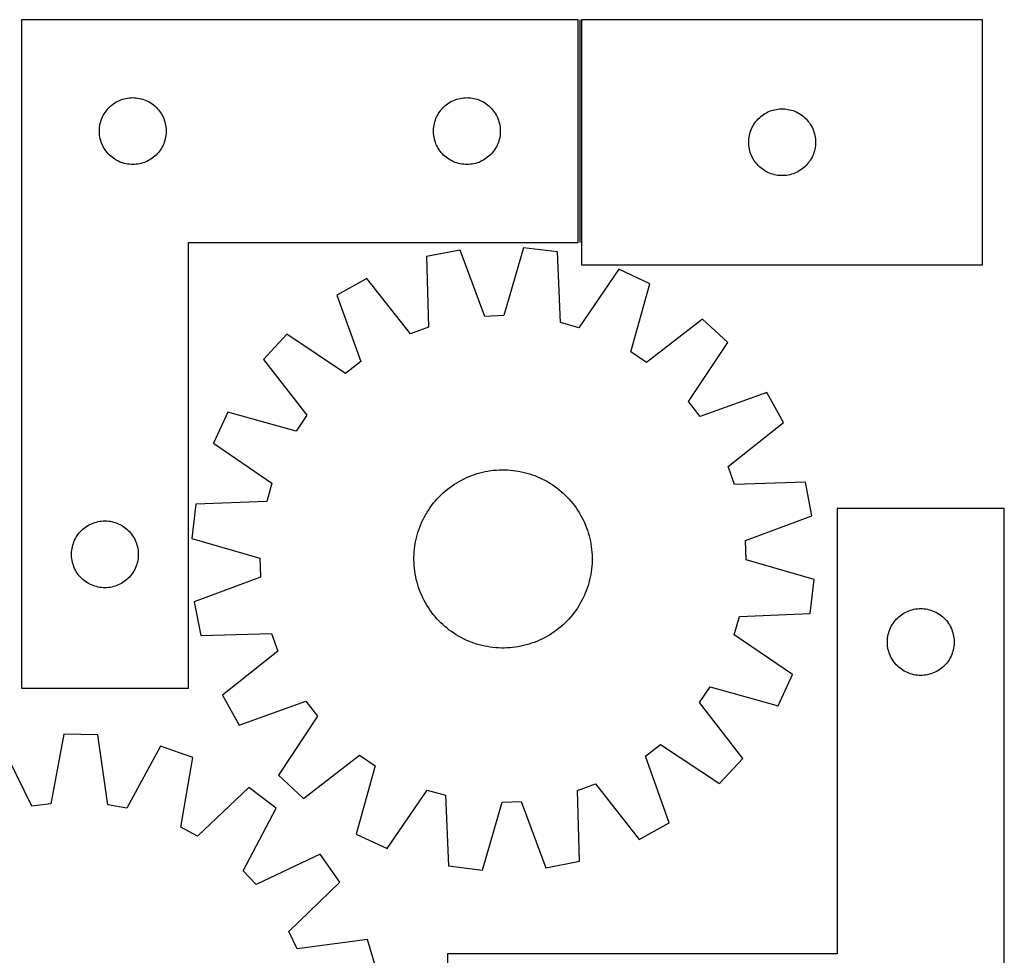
# Model space of a CAD drawing. Header units: millimetres. Extents: x 7 to 1493, y 7 to 2993.
# Tile 12 of 12: x 1051 to 1493, y 2573 to 2993. Entities that reach past the tile are written whole.
import ezdxf

# ---------------------------------------------------------------- set-up
doc = ezdxf.new("R2010")
doc.units = ezdxf.units.MM
doc.layers.add('COMMON', color=5, linetype='CONTINUOUS', true_color=0x0000ff)
doc.layers.add('CUT', color=7, linetype='CONTINUOUS', true_color=0x000000)

msp = doc.modelspace()

# ---------------------------------------------------------------- linework, layer by layer
at = {"layer": 'COMMON'}
msp.add_line((1302.966635, 2992.833519), (1302.966635, 2892.833519), dxfattribs=at)
at = {"layer": 'CUT'}
for p, q in [((1052.216635, 2992.833519), (1052.216635, 2692.833519)), ((1302.216635, 2992.833519), (1052.216635, 2992.833519)), ((1302.216635, 2892.833519), (1302.216635, 2992.833519)), ((1483.716636, 2992.833519), (1303.716636, 2992.833519)), ((1303.716636, 2992.833519), (1303.716636, 2882.833519)), ((1483.716636, 2882.833519), (1483.716636, 2992.833519)), ((1096.925353, 2956.869271), (1097.654912, 2957.12305)), ((1097.654912, 2957.12305), (1098.396568, 2957.338935)), ((1098.396568, 2957.338935), (1099.148354, 2957.516354)), ((1099.148354, 2957.516354), (1099.908276, 2957.654837)), ((1099.908276, 2957.654837), (1100.67432, 2957.754017)), ((1100.67432, 2957.754017), (1101.444453, 2957.81363)), ((1101.444453, 2957.81363), (1102.216635, 2957.833519)), ((1102.216635, 2957.833519), (1102.988816, 2957.81363)), ((1102.988816, 2957.81363), (1103.75895, 2957.754017)), ((1103.75895, 2957.754017), (1104.524993, 2957.654837)), ((1104.524993, 2957.654837), (1105.284916, 2957.516354)), ((1105.284916, 2957.516354), (1106.036701, 2957.338935)), ((1106.036701, 2957.338935), (1106.778357, 2957.12305)), ((1106.778357, 2957.12305), (1107.507916, 2956.869271)), ((1246.925353, 2956.869271), (1247.654912, 2957.12305)), ((1247.654912, 2957.12305), (1248.396568, 2957.338935)), ((1248.396568, 2957.338935), (1249.148354, 2957.516354)), ((1249.148354, 2957.516354), (1249.908276, 2957.654837)), ((1249.908276, 2957.654837), (1250.67432, 2957.754017)), ((1250.67432, 2957.754017), (1251.444453, 2957.81363)), ((1251.444453, 2957.81363), (1252.216635, 2957.833519)), ((1252.216635, 2957.833519), (1252.988816, 2957.81363)), ((1252.988816, 2957.81363), (1253.75895, 2957.754017)), ((1253.75895, 2957.754017), (1254.524993, 2957.654837)), ((1254.524993, 2957.654837), (1255.284916, 2957.516354)), ((1255.284916, 2957.516354), (1256.036701, 2957.338935)), ((1256.036701, 2957.338935), (1256.778357, 2957.12305)), ((1256.778357, 2957.12305), (1257.507916, 2956.869271)), ((1090.698428, 2952.442417), (1091.208354, 2953.022619)), ((1091.208354, 2953.022619), (1091.747472, 2953.575802)), ((1091.747472, 2953.575802), (1092.314353, 2954.100498)), ((1092.314353, 2954.100498), (1092.907492, 2954.595316)), ((1092.907492, 2954.595316), (1093.525318, 2955.058944)), ((1093.525318, 2955.058944), (1094.166192, 2955.490152)), ((1094.166192, 2955.490152), (1094.828414, 2955.887798)), ((1094.828414, 2955.887798), (1095.510228, 2956.250825)), ((1095.510228, 2956.250825), (1096.209826, 2956.578273)), ((1096.209826, 2956.578273), (1096.925353, 2956.869271)), ((1107.507916, 2956.869271), (1108.223443, 2956.578273)), ((1108.223443, 2956.578273), (1108.923041, 2956.250825)), ((1108.923041, 2956.250825), (1109.604856, 2955.887798)), ((1109.604856, 2955.887798), (1110.267078, 2955.490152)), ((1110.267078, 2955.490152), (1110.907951, 2955.058944)), ((1110.907951, 2955.058944), (1111.525777, 2954.595316)), ((1111.525777, 2954.595316), (1112.118916, 2954.100498)), ((1112.118916, 2954.100498), (1112.685797, 2953.575802)), ((1112.685797, 2953.575802), (1113.224915, 2953.022619)), ((1113.224915, 2953.022619), (1113.734841, 2952.442417)), ((1240.698428, 2952.442417), (1241.208354, 2953.022619)), ((1241.208354, 2953.022619), (1241.747472, 2953.575802)), ((1241.747472, 2953.575802), (1242.314353, 2954.100498)), ((1242.314353, 2954.100498), (1242.907492, 2954.595316)), ((1242.907492, 2954.595316), (1243.525318, 2955.058944)), ((1243.525318, 2955.058944), (1244.166192, 2955.490152)), ((1244.166192, 2955.490152), (1244.828414, 2955.887798)), ((1244.828414, 2955.887798), (1245.510228, 2956.250825)), ((1245.510228, 2956.250825), (1246.209826, 2956.578273)), ((1246.209826, 2956.578273), (1246.925353, 2956.869271)), ((1257.507916, 2956.869271), (1258.223443, 2956.578273)), ((1258.223443, 2956.578273), (1258.923041, 2956.250825)), ((1258.923041, 2956.250825), (1259.604856, 2955.887798)), ((1259.604856, 2955.887798), (1260.267078, 2955.490152)), ((1260.267078, 2955.490152), (1260.907951, 2955.058944)), ((1260.907951, 2955.058944), (1261.525777, 2954.595316)), ((1261.525777, 2954.595316), (1262.118916, 2954.100498)), ((1262.118916, 2954.100498), (1262.685797, 2953.575802)), ((1262.685797, 2953.575802), (1263.224915, 2953.022619)), ((1263.224915, 2953.022619), (1263.734841, 2952.442417)), ((1390.271319, 2952.432485), (1391.027424, 2952.590488)), ((1391.027424, 2952.590488), (1391.79066, 2952.709359)), ((1391.79066, 2952.709359), (1392.559004, 2952.788782)), ((1392.559004, 2952.788782), (1393.330417, 2952.828546)), ((1393.330417, 2952.828546), (1394.102854, 2952.828546)), ((1394.102854, 2952.828546), (1394.874268, 2952.788782)), ((1394.874268, 2952.788782), (1395.642611, 2952.709359)), ((1395.642611, 2952.709359), (1396.405847, 2952.590488)), ((1396.405847, 2952.590488), (1397.161952, 2952.432485)), ((1088.049296, 2947.761655), (1088.321775, 2948.484437)), ((1088.321775, 2948.484437), (1088.631101, 2949.192235)), ((1088.631101, 2949.192235), (1088.976453, 2949.88317)), ((1088.976453, 2949.88317), (1089.356915, 2950.555411)), ((1089.356915, 2950.555411), (1089.771479, 2951.207175)), ((1089.771479, 2951.207175), (1090.219046, 2951.836733)), ((1090.219046, 2951.836733), (1090.698428, 2952.442417)), ((1113.734841, 2952.442417), (1114.214223, 2951.836733)), ((1114.214223, 2951.836733), (1114.66179, 2951.207175)), ((1114.66179, 2951.207175), (1115.076354, 2950.555411)), ((1115.076354, 2950.555411), (1115.456817, 2949.88317)), ((1115.456817, 2949.88317), (1115.802169, 2949.192235)), ((1115.802169, 2949.192235), (1116.111494, 2948.484437)), ((1116.111494, 2948.484437), (1116.383973, 2947.761655)), ((1238.049296, 2947.761655), (1238.321775, 2948.484437)), ((1238.321775, 2948.484437), (1238.631101, 2949.192235)), ((1238.631101, 2949.192235), (1238.976453, 2949.88317)), ((1238.976453, 2949.88317), (1239.356915, 2950.555411)), ((1239.356915, 2950.555411), (1239.771479, 2951.207175)), ((1239.771479, 2951.207175), (1240.219046, 2951.836733)), ((1240.219046, 2951.836733), (1240.698428, 2952.442417)), ((1263.734841, 2952.442417), (1264.214223, 2951.836733)), ((1264.214223, 2951.836733), (1264.66179, 2951.207175)), ((1264.66179, 2951.207175), (1265.076354, 2950.555411)), ((1265.076354, 2950.555411), (1265.456817, 2949.88317)), ((1265.456817, 2949.88317), (1265.802169, 2949.192235)), ((1265.802169, 2949.192235), (1266.111494, 2948.484437)), ((1266.111494, 2948.484437), (1266.383973, 2947.761655)), ((1382.449657, 2947.735801), (1382.974353, 2948.302681)), ((1382.974353, 2948.302681), (1383.527536, 2948.841799)), ((1383.527536, 2948.841799), (1384.107738, 2949.351726)), ((1384.107738, 2949.351726), (1384.713421, 2949.831108)), ((1384.713421, 2949.831108), (1385.34298, 2950.278674)), ((1385.34298, 2950.278674), (1385.994744, 2950.693238)), ((1385.994744, 2950.693238), (1386.666984, 2951.073701)), ((1386.666984, 2951.073701), (1387.35792, 2951.419053)), ((1387.35792, 2951.419053), (1388.065717, 2951.728378)), ((1388.065717, 2951.728378), (1388.7885, 2952.000857)), ((1388.7885, 2952.000857), (1389.524351, 2952.235767)), ((1389.524351, 2952.235767), (1390.271319, 2952.432485)), ((1397.161952, 2952.432485), (1397.90892, 2952.235767)), ((1397.90892, 2952.235767), (1398.644771, 2952.000857)), ((1398.644771, 2952.000857), (1399.367554, 2951.728378)), ((1399.367554, 2951.728378), (1400.075351, 2951.419053)), ((1400.075351, 2951.419053), (1400.766287, 2951.073701)), ((1400.766287, 2951.073701), (1401.438528, 2950.693238)), ((1401.438528, 2950.693238), (1402.090291, 2950.278674)), ((1402.090291, 2950.278674), (1402.71985, 2949.831108)), ((1402.71985, 2949.831108), (1403.325533, 2949.351726)), ((1403.325533, 2949.351726), (1403.905736, 2948.841799)), ((1403.905736, 2948.841799), (1404.458918, 2948.302681)), ((1404.458918, 2948.302681), (1404.983615, 2947.735801)), ((1087.221608, 2943.219738), (1087.261372, 2943.991151)), ((1087.261372, 2943.991151), (1087.340794, 2944.759494)), ((1087.340794, 2944.759494), (1087.459665, 2945.52273)), ((1087.459665, 2945.52273), (1087.617669, 2946.278835)), ((1087.617669, 2946.278835), (1087.814386, 2947.025803)), ((1087.814386, 2947.025803), (1088.049296, 2947.761655)), ((1116.383973, 2947.761655), (1116.618883, 2947.025803)), ((1116.618883, 2947.025803), (1116.8156, 2946.278835)), ((1116.8156, 2946.278835), (1116.973604, 2945.52273)), ((1116.973604, 2945.52273), (1117.092475, 2944.759494)), ((1117.092475, 2944.759494), (1117.171897, 2943.991151)), ((1117.171897, 2943.991151), (1117.211662, 2943.219738)), ((1237.221608, 2943.219738), (1237.261372, 2943.991151)), ((1237.261372, 2943.991151), (1237.340794, 2944.759494)), ((1237.340794, 2944.759494), (1237.459665, 2945.52273)), ((1237.459665, 2945.52273), (1237.617669, 2946.278835)), ((1237.617669, 2946.278835), (1237.814386, 2947.025803)), ((1237.814386, 2947.025803), (1238.049296, 2947.761655)), ((1266.383973, 2947.761655), (1266.618883, 2947.025803)), ((1266.618883, 2947.025803), (1266.8156, 2946.278835)), ((1266.8156, 2946.278835), (1266.973604, 2945.52273)), ((1266.973604, 2945.52273), (1267.092475, 2944.759494)), ((1267.092475, 2944.759494), (1267.171897, 2943.991151)), ((1267.171897, 2943.991151), (1267.211662, 2943.219738)), ((1379.680883, 2943.1248), (1379.971882, 2943.840328)), ((1379.971882, 2943.840328), (1380.299329, 2944.539926)), ((1380.299329, 2944.539926), (1380.662357, 2945.22174)), ((1380.662357, 2945.22174), (1381.060002, 2945.883962)), ((1381.060002, 2945.883962), (1381.491211, 2946.524835)), ((1381.491211, 2946.524835), (1381.954838, 2947.142661)), ((1381.954838, 2947.142661), (1382.449657, 2947.735801)), ((1404.983615, 2947.735801), (1405.478433, 2947.142661)), ((1405.478433, 2947.142661), (1405.942061, 2946.524835)), ((1405.942061, 2946.524835), (1406.373269, 2945.883962)), ((1406.373269, 2945.883962), (1406.770914, 2945.22174)), ((1406.770914, 2945.22174), (1407.133942, 2944.539926)), ((1407.133942, 2944.539926), (1407.461389, 2943.840328)), ((1407.461389, 2943.840328), (1407.752388, 2943.1248)), ((1087.221608, 2942.4473), (1087.221608, 2943.219738)), ((1087.261372, 2941.675887), (1087.221608, 2942.4473)), ((1087.340794, 2940.907544), (1087.261372, 2941.675887)), ((1087.459665, 2940.144308), (1087.340794, 2940.907544)), ((1087.617669, 2939.388203), (1087.459665, 2940.144308)), ((1087.814386, 2938.641234), (1087.617669, 2939.388203)), ((1116.8156, 2939.388203), (1116.618883, 2938.641234)), ((1116.973604, 2940.144308), (1116.8156, 2939.388203)), ((1117.092475, 2940.907544), (1116.973604, 2940.144308)), ((1117.171897, 2941.675887), (1117.092475, 2940.907544)), ((1117.211662, 2942.4473), (1117.171897, 2941.675887)), ((1117.211662, 2943.219738), (1117.211662, 2942.4473)), ((1237.221608, 2942.4473), (1237.221608, 2943.219738)), ((1237.261372, 2941.675887), (1237.221608, 2942.4473)), ((1237.340794, 2940.907544), (1237.261372, 2941.675887)), ((1237.459665, 2940.144308), (1237.340794, 2940.907544)), ((1237.617669, 2939.388203), (1237.459665, 2940.144308)), ((1237.814386, 2938.641234), (1237.617669, 2939.388203)), ((1266.8156, 2939.388203), (1266.618883, 2938.641234)), ((1266.973604, 2940.144308), (1266.8156, 2939.388203)), ((1267.092475, 2940.907544), (1266.973604, 2940.144308)), ((1267.171897, 2941.675887), (1267.092475, 2940.907544)), ((1267.211662, 2942.4473), (1267.171897, 2941.675887)), ((1267.211662, 2943.219738), (1267.211662, 2942.4473)), ((1378.736524, 2938.6057), (1378.796137, 2939.375834)), ((1378.796137, 2939.375834), (1378.895317, 2940.141878)), ((1378.895317, 2940.141878), (1379.0338, 2940.9018)), ((1379.0338, 2940.9018), (1379.21122, 2941.653586)), ((1379.21122, 2941.653586), (1379.427105, 2942.395241)), ((1379.427105, 2942.395241), (1379.680883, 2943.1248)), ((1407.752388, 2943.1248), (1408.006166, 2942.395241)), ((1408.006166, 2942.395241), (1408.222051, 2941.653586)), ((1408.222051, 2941.653586), (1408.399471, 2940.9018)), ((1408.399471, 2940.9018), (1408.537954, 2940.141878)), ((1408.537954, 2940.141878), (1408.637134, 2939.375834)), ((1408.637134, 2939.375834), (1408.696747, 2938.6057)), ((1088.049296, 2937.905383), (1087.814386, 2938.641234)), ((1088.321775, 2937.182601), (1088.049296, 2937.905383)), ((1088.631101, 2936.474803), (1088.321775, 2937.182601)), ((1088.976453, 2935.783868), (1088.631101, 2936.474803)), ((1089.356915, 2935.111627), (1088.976453, 2935.783868)), ((1089.771479, 2934.459863), (1089.356915, 2935.111627)), ((1115.076354, 2935.111627), (1114.66179, 2934.459863)), ((1115.456817, 2935.783868), (1115.076354, 2935.111627)), ((1115.802169, 2936.474803), (1115.456817, 2935.783868)), ((1116.111494, 2937.182601), (1115.802169, 2936.474803)), ((1116.383973, 2937.905383), (1116.111494, 2937.182601)), ((1116.618883, 2938.641234), (1116.383973, 2937.905383)), ((1238.049296, 2937.905383), (1237.814386, 2938.641234)), ((1238.321775, 2937.182601), (1238.049296, 2937.905383)), ((1238.631101, 2936.474803), (1238.321775, 2937.182601)), ((1238.976453, 2935.783868), (1238.631101, 2936.474803)), ((1239.356915, 2935.111627), (1238.976453, 2935.783868)), ((1239.771479, 2934.459863), (1239.356915, 2935.111627)), ((1265.076354, 2935.111627), (1264.66179, 2934.459863)), ((1265.456817, 2935.783868), (1265.076354, 2935.111627)), ((1265.802169, 2936.474803), (1265.456817, 2935.783868)), ((1266.111494, 2937.182601), (1265.802169, 2936.474803)), ((1266.383973, 2937.905383), (1266.111494, 2937.182601)), ((1266.618883, 2938.641234), (1266.383973, 2937.905383)), ((1378.716636, 2937.833519), (1378.736524, 2938.6057)), ((1378.736524, 2937.061338), (1378.716636, 2937.833519)), ((1378.796137, 2936.291204), (1378.736524, 2937.061338)), ((1378.895317, 2935.52516), (1378.796137, 2936.291204)), ((1379.0338, 2934.765238), (1378.895317, 2935.52516)), ((1408.537954, 2935.52516), (1408.399471, 2934.765238)), ((1408.637134, 2936.291204), (1408.537954, 2935.52516)), ((1408.696747, 2937.061338), (1408.637134, 2936.291204)), ((1408.696747, 2938.6057), (1408.716636, 2937.833519)), ((1408.716636, 2937.833519), (1408.696747, 2937.061338)), ((1090.219046, 2933.830305), (1089.771479, 2934.459863)), ((1090.698428, 2933.224621), (1090.219046, 2933.830305)), ((1091.208354, 2932.644419), (1090.698428, 2933.224621)), ((1091.747472, 2932.091236), (1091.208354, 2932.644419)), ((1092.314353, 2931.56654), (1091.747472, 2932.091236)), ((1092.907492, 2931.071722), (1092.314353, 2931.56654)), ((1093.525318, 2930.608094), (1092.907492, 2931.071722)), ((1094.166192, 2930.176886), (1093.525318, 2930.608094)), ((1110.907951, 2930.608094), (1110.267078, 2930.176886)), ((1111.525777, 2931.071722), (1110.907951, 2930.608094)), ((1112.118916, 2931.56654), (1111.525777, 2931.071722)), ((1112.685797, 2932.091236), (1112.118916, 2931.56654)), ((1113.224915, 2932.644419), (1112.685797, 2932.091236)), ((1113.734841, 2933.224621), (1113.224915, 2932.644419)), ((1114.214223, 2933.830305), (1113.734841, 2933.224621)), ((1114.66179, 2934.459863), (1114.214223, 2933.830305)), ((1240.219046, 2933.830305), (1239.771479, 2934.459863)), ((1240.698428, 2933.224621), (1240.219046, 2933.830305)), ((1241.208354, 2932.644419), (1240.698428, 2933.224621)), ((1241.747472, 2932.091236), (1241.208354, 2932.644419)), ((1242.314353, 2931.56654), (1241.747472, 2932.091236)), ((1242.907492, 2931.071722), (1242.314353, 2931.56654)), ((1243.525318, 2930.608094), (1242.907492, 2931.071722)), ((1244.166192, 2930.176886), (1243.525318, 2930.608094)), ((1260.907951, 2930.608094), (1260.267078, 2930.176886)), ((1261.525777, 2931.071722), (1260.907951, 2930.608094)), ((1262.118916, 2931.56654), (1261.525777, 2931.071722)), ((1262.685797, 2932.091236), (1262.118916, 2931.56654)), ((1263.224915, 2932.644419), (1262.685797, 2932.091236)), ((1263.734841, 2933.224621), (1263.224915, 2932.644419)), ((1264.214223, 2933.830305), (1263.734841, 2933.224621)), ((1264.66179, 2934.459863), (1264.214223, 2933.830305)), ((1379.21122, 2934.013452), (1379.0338, 2934.765238)), ((1379.427105, 2933.271796), (1379.21122, 2934.013452)), ((1379.680883, 2932.542238), (1379.427105, 2933.271796)), ((1379.971882, 2931.82671), (1379.680883, 2932.542238)), ((1380.299329, 2931.127112), (1379.971882, 2931.82671)), ((1380.662357, 2930.445298), (1380.299329, 2931.127112)), ((1407.133942, 2931.127112), (1406.770914, 2930.445298)), ((1407.461389, 2931.82671), (1407.133942, 2931.127112)), ((1407.752388, 2932.542238), (1407.461389, 2931.82671)), ((1408.006166, 2933.271796), (1407.752388, 2932.542238)), ((1408.222051, 2934.013452), (1408.006166, 2933.271796)), ((1408.399471, 2934.765238), (1408.222051, 2934.013452)), ((1094.828414, 2929.77924), (1094.166192, 2930.176886)), ((1095.510228, 2929.416213), (1094.828414, 2929.77924)), ((1096.209826, 2929.088765), (1095.510228, 2929.416213)), ((1096.925353, 2928.797767), (1096.209826, 2929.088765)), ((1097.654912, 2928.543988), (1096.925353, 2928.797767)), ((1098.396568, 2928.328103), (1097.654912, 2928.543988)), ((1099.148354, 2928.150684), (1098.396568, 2928.328103)), ((1099.908276, 2928.012201), (1099.148354, 2928.150684)), ((1100.67432, 2927.913021), (1099.908276, 2928.012201)), ((1101.444453, 2927.853408), (1100.67432, 2927.913021)), ((1102.216635, 2927.833519), (1101.444453, 2927.853408)), ((1102.988816, 2927.853408), (1102.216635, 2927.833519)), ((1103.75895, 2927.913021), (1102.988816, 2927.853408)), ((1104.524993, 2928.012201), (1103.75895, 2927.913021)), ((1105.284916, 2928.150684), (1104.524993, 2928.012201)), ((1106.036701, 2928.328103), (1105.284916, 2928.150684)), ((1106.778357, 2928.543988), (1106.036701, 2928.328103)), ((1107.507916, 2928.797767), (1106.778357, 2928.543988)), ((1108.223443, 2929.088765), (1107.507916, 2928.797767)), ((1108.923041, 2929.416213), (1108.223443, 2929.088765)), ((1109.604856, 2929.77924), (1108.923041, 2929.416213)), ((1110.267078, 2930.176886), (1109.604856, 2929.77924)), ((1244.828414, 2929.77924), (1244.166192, 2930.176886)), ((1245.510228, 2929.416213), (1244.828414, 2929.77924)), ((1246.209826, 2929.088765), (1245.510228, 2929.416213)), ((1246.925353, 2928.797767), (1246.209826, 2929.088765)), ((1247.654912, 2928.543988), (1246.925353, 2928.797767)), ((1248.396568, 2928.328103), (1247.654912, 2928.543988)), ((1249.148354, 2928.150684), (1248.396568, 2928.328103)), ((1249.908276, 2928.012201), (1249.148354, 2928.150684)), ((1250.67432, 2927.913021), (1249.908276, 2928.012201)), ((1251.444453, 2927.853408), (1250.67432, 2927.913021)), ((1252.216635, 2927.833519), (1251.444453, 2927.853408)), ((1252.988816, 2927.853408), (1252.216635, 2927.833519)), ((1253.75895, 2927.913021), (1252.988816, 2927.853408)), ((1254.524993, 2928.012201), (1253.75895, 2927.913021)), ((1255.284916, 2928.150684), (1254.524993, 2928.012201)), ((1256.036701, 2928.328103), (1255.284916, 2928.150684)), ((1256.778357, 2928.543988), (1256.036701, 2928.328103)), ((1257.507916, 2928.797767), (1256.778357, 2928.543988)), ((1258.223443, 2929.088765), (1257.507916, 2928.797767)), ((1258.923041, 2929.416213), (1258.223443, 2929.088765)), ((1259.604856, 2929.77924), (1258.923041, 2929.416213)), ((1260.267078, 2930.176886), (1259.604856, 2929.77924)), ((1381.060002, 2929.783076), (1380.662357, 2930.445298)), ((1381.491211, 2929.142202), (1381.060002, 2929.783076)), ((1381.954838, 2928.524377), (1381.491211, 2929.142202)), ((1382.449657, 2927.931237), (1381.954838, 2928.524377)), ((1382.974353, 2927.364357), (1382.449657, 2927.931237)), ((1383.527536, 2926.825238), (1382.974353, 2927.364357)), ((1384.107738, 2926.315312), (1383.527536, 2926.825238)), ((1384.713421, 2925.83593), (1384.107738, 2926.315312)), ((1403.325533, 2926.315312), (1402.71985, 2925.83593)), ((1403.905736, 2926.825238), (1403.325533, 2926.315312)), ((1404.458918, 2927.364357), (1403.905736, 2926.825238)), ((1404.983615, 2927.931237), (1404.458918, 2927.364357)), ((1405.478433, 2928.524377), (1404.983615, 2927.931237)), ((1405.942061, 2929.142202), (1405.478433, 2928.524377)), ((1406.373269, 2929.783076), (1405.942061, 2929.142202)), ((1406.770914, 2930.445298), (1406.373269, 2929.783076)), ((1385.34298, 2925.388364), (1384.713421, 2925.83593)), ((1385.994744, 2924.9738), (1385.34298, 2925.388364)), ((1386.666984, 2924.593337), (1385.994744, 2924.9738)), ((1387.35792, 2924.247985), (1386.666984, 2924.593337)), ((1388.065717, 2923.938659), (1387.35792, 2924.247985)), ((1388.7885, 2923.666181), (1388.065717, 2923.938659)), ((1389.524351, 2923.431271), (1388.7885, 2923.666181)), ((1390.271319, 2923.234553), (1389.524351, 2923.431271)), ((1391.027424, 2923.07655), (1390.271319, 2923.234553)), ((1391.79066, 2922.957679), (1391.027424, 2923.07655)), ((1392.559004, 2922.878256), (1391.79066, 2922.957679)), ((1393.330417, 2922.838492), (1392.559004, 2922.878256)), ((1394.102854, 2922.838492), (1393.330417, 2922.838492)), ((1394.874268, 2922.878256), (1394.102854, 2922.838492)), ((1395.642611, 2922.957679), (1394.874268, 2922.878256)), ((1396.405847, 2923.07655), (1395.642611, 2922.957679)), ((1397.161952, 2923.234553), (1396.405847, 2923.07655)), ((1397.90892, 2923.431271), (1397.161952, 2923.234553)), ((1398.644771, 2923.666181), (1397.90892, 2923.431271)), ((1399.367554, 2923.938659), (1398.644771, 2923.666181)), ((1400.075351, 2924.247985), (1399.367554, 2923.938659)), ((1400.766287, 2924.593337), (1400.075351, 2924.247985)), ((1401.438528, 2924.9738), (1400.766287, 2924.593337)), ((1402.090291, 2925.388364), (1401.438528, 2924.9738)), ((1402.71985, 2925.83593), (1402.090291, 2925.388364)), ((1127.216635, 2692.833519), (1127.216635, 2892.833519)), ((1127.216635, 2892.833519), (1302.216635, 2892.833519)), ((1249.149873, 2889.44665), (1234.0499, 2886.493454)), ((1234.0499, 2886.493454), (1235.019879, 2854.743905)), ((1260.212754, 2859.671032), (1249.149873, 2889.44665)), ((1277.670169, 2890.475501), (1268.781524, 2859.980145)), ((1292.943684, 2888.618009), (1277.670169, 2890.475501)), ((1294.263937, 2856.881096), (1292.943684, 2888.618009)), ((1303.716636, 2882.833519), (1483.716636, 2882.833519)), ((1320.38603, 2880.783248), (1302.508843, 2854.527184)), ((1334.33801, 2874.296893), (1320.38603, 2880.783248)), ((1207.243419, 2876.701703), (1193.795079, 2869.226898)), ((1226.966016, 2851.802026), (1207.243419, 2876.701703)), ((1325.786399, 2843.705314), (1334.33801, 2874.296893)), ((1193.795079, 2869.226898), (1204.528735, 2839.331023)), ((1268.781524, 2859.980145), (1260.212754, 2859.671032)), ((1302.508843, 2854.527184), (1294.263937, 2856.881096)), ((1358.016157, 2858.365441), (1332.900372, 2838.918794)), ((1369.280884, 2847.885151), (1358.016157, 2858.365441)), ((1171.326418, 2851.630731), (1160.846128, 2840.366004)), ((1197.778146, 2834.044348), (1171.326418, 2851.630731)), ((1235.019879, 2854.743905), (1226.966016, 2851.802026)), ((1351.694502, 2821.433424), (1369.280884, 2847.885151)), ((1332.900372, 2838.918794), (1325.786399, 2843.705314)), ((1160.846128, 2840.366004), (1180.292775, 2815.250219)), ((1204.528735, 2839.331023), (1197.778146, 2834.044348)), ((1386.877052, 2825.416491), (1356.981176, 2814.682835)), ((1394.351856, 2811.968151), (1386.877052, 2825.416491)), ((1356.981176, 2814.682835), (1351.694502, 2821.433424)), ((1144.914677, 2816.687856), (1138.428321, 2802.735877)), ((1175.506256, 2808.136246), (1144.914677, 2816.687856)), ((1180.292775, 2815.250219), (1175.506256, 2808.136246)), ((1369.452179, 2792.245554), (1394.351856, 2811.968151)), ((1138.428321, 2802.735877), (1164.684386, 2784.85869)), ((1255.595754, 2788.665534), (1256.792079, 2789.05)), ((1256.792079, 2789.05), (1257.999889, 2789.3967)), ((1257.999889, 2789.3967), (1259.217994, 2789.70529)), ((1259.217994, 2789.70529), (1260.44519, 2789.975466)), ((1260.44519, 2789.975466), (1261.680268, 2790.206962)), ((1261.680268, 2790.206962), (1262.922008, 2790.399549)), ((1262.922008, 2790.399549), (1264.169184, 2790.553037)), ((1264.169184, 2790.553037), (1265.420566, 2790.667274)), ((1265.420566, 2790.667274), (1266.674918, 2790.742148)), ((1266.674918, 2790.742148), (1267.931004, 2790.777585)), ((1267.931004, 2790.777585), (1269.187583, 2790.77355)), ((1269.187583, 2790.77355), (1270.443415, 2790.730046)), ((1270.443415, 2790.730046), (1271.697261, 2790.647118)), ((1271.697261, 2790.647118), (1272.947883, 2790.524846)), ((1272.947883, 2790.524846), (1274.194048, 2790.363352)), ((1274.194048, 2790.363352), (1275.434525, 2790.162794)), ((1275.434525, 2790.162794), (1276.66809, 2789.923371)), ((1276.66809, 2789.923371), (1277.893527, 2789.645319)), ((1277.893527, 2789.645319), (1279.109624, 2789.328912)), ((1279.109624, 2789.328912), (1280.315183, 2788.974463)), ((1372.394058, 2784.19169), (1369.452179, 2792.245554)), ((1164.684386, 2784.85869), (1162.330474, 2776.613784)), ((1246.57742, 2784.283351), (1247.640546, 2784.953253)), ((1247.640546, 2784.953253), (1248.724191, 2785.58943)), ((1248.724191, 2785.58943), (1249.827283, 2786.191256)), ((1249.827283, 2786.191256), (1250.948735, 2786.758135)), ((1250.948735, 2786.758135), (1252.08744, 2787.289509)), ((1252.08744, 2787.289509), (1253.242273, 2787.784854)), ((1253.242273, 2787.784854), (1254.412096, 2788.24368)), ((1254.412096, 2788.24368), (1255.595754, 2788.665534)), ((1280.315183, 2788.974463), (1281.509014, 2788.582321)), ((1281.509014, 2788.582321), (1282.689938, 2788.152873)), ((1282.689938, 2788.152873), (1283.85679, 2787.686544)), ((1283.85679, 2787.686544), (1285.008419, 2787.183793)), ((1285.008419, 2787.183793), (1286.143687, 2786.645117)), ((1286.143687, 2786.645117), (1287.261475, 2786.071047)), ((1287.261475, 2786.071047), (1288.36068, 2785.462149)), ((1288.36068, 2785.462149), (1289.440216, 2784.819025)), ((1289.440216, 2784.819025), (1290.499019, 2784.14231)), ((1404.143608, 2785.16167), (1372.394058, 2784.19169)), ((1407.096803, 2770.061697), (1404.143608, 2785.16167)), ((1240.686735, 2779.595), (1241.605504, 2780.452246)), ((1241.605504, 2780.452246), (1242.550746, 2781.28021)), ((1242.550746, 2781.28021), (1243.521529, 2782.078075)), ((1243.521529, 2782.078075), (1244.516894, 2782.845052)), ((1244.516894, 2782.845052), (1245.535859, 2783.580386)), ((1245.535859, 2783.580386), (1246.57742, 2784.283351)), ((1290.499019, 2784.14231), (1291.536042, 2783.43267)), ((1291.536042, 2783.43267), (1292.550264, 2782.690807)), ((1292.550264, 2782.690807), (1293.540683, 2781.917453)), ((1293.540683, 2781.917453), (1294.506322, 2781.11337)), ((1294.506322, 2781.11337), (1295.446227, 2780.279353)), ((1295.446227, 2780.279353), (1296.359472, 2779.416224)), ((1162.330474, 2776.613784), (1130.593561, 2775.293531)), ((1236.520763, 2774.900111), (1237.294117, 2775.89053)), ((1237.294117, 2775.89053), (1238.0982, 2776.856169)), ((1238.0982, 2776.856169), (1238.932217, 2777.796074)), ((1238.932217, 2777.796074), (1239.795346, 2778.709318)), ((1239.795346, 2778.709318), (1240.686735, 2779.595)), ((1296.359472, 2779.416224), (1297.245154, 2778.524835)), ((1297.245154, 2778.524835), (1298.1024, 2777.606066)), ((1298.1024, 2777.606066), (1298.930363, 2776.660824)), ((1298.930363, 2776.660824), (1299.728228, 2775.690041)), ((1130.593561, 2775.293531), (1128.736068, 2760.020015)), ((1233.749421, 2770.710526), (1234.392545, 2771.790063)), ((1234.392545, 2771.790063), (1235.06926, 2772.848865)), ((1235.06926, 2772.848865), (1235.7789, 2773.885889)), ((1235.7789, 2773.885889), (1236.520763, 2774.900111)), ((1299.728228, 2775.690041), (1300.495206, 2774.694676)), ((1300.495206, 2774.694676), (1301.23054, 2773.67571)), ((1301.23054, 2773.67571), (1301.933504, 2772.63415)), ((1301.933504, 2772.63415), (1302.603406, 2771.571023)), ((1302.603406, 2771.571023), (1303.239583, 2770.487379)), ((1493.461086, 2773.480749), (1418.461086, 2773.480749)), ((1418.461086, 2773.480749), (1418.461086, 2573.480749)), ((1493.461086, 2473.480749), (1493.461086, 2773.480749)), ((1084.425353, 2766.869271), (1085.154912, 2767.12305)), ((1085.154912, 2767.12305), (1085.896568, 2767.338935)), ((1085.896568, 2767.338935), (1086.648354, 2767.516354)), ((1086.648354, 2767.516354), (1087.408276, 2767.654837)), ((1087.408276, 2767.654837), (1088.17432, 2767.754017)), ((1088.17432, 2767.754017), (1088.944453, 2767.81363)), ((1088.944453, 2767.81363), (1089.716635, 2767.833519)), ((1089.716635, 2767.833519), (1090.488816, 2767.81363)), ((1090.488816, 2767.81363), (1091.25895, 2767.754017)), ((1091.25895, 2767.754017), (1092.024993, 2767.654837)), ((1092.024993, 2767.654837), (1092.784916, 2767.516354)), ((1092.784916, 2767.516354), (1093.536701, 2767.338935)), ((1093.536701, 2767.338935), (1094.278357, 2767.12305)), ((1094.278357, 2767.12305), (1095.007916, 2766.869271)), ((1231.525026, 2766.206637), (1232.027776, 2767.358265)), ((1232.027776, 2767.358265), (1232.566453, 2768.493534)), ((1232.566453, 2768.493534), (1233.140523, 2769.611322)), ((1233.140523, 2769.611322), (1233.749421, 2770.710526)), ((1303.239583, 2770.487379), (1303.841409, 2769.384287)), ((1303.841409, 2769.384287), (1304.408288, 2768.262835)), ((1304.408288, 2768.262835), (1304.939663, 2767.12413)), ((1304.939663, 2767.12413), (1305.435007, 2765.969296)), ((1377.321186, 2758.998816), (1407.096803, 2770.061697)), ((1078.198428, 2762.442417), (1078.708354, 2763.022619)), ((1078.708354, 2763.022619), (1079.247472, 2763.575802)), ((1079.247472, 2763.575802), (1079.814353, 2764.100498)), ((1079.814353, 2764.100498), (1080.407492, 2764.595316)), ((1080.407492, 2764.595316), (1081.025318, 2765.058944)), ((1081.025318, 2765.058944), (1081.666192, 2765.490152)), ((1081.666192, 2765.490152), (1082.328414, 2765.887798)), ((1082.328414, 2765.887798), (1083.010228, 2766.250825)), ((1083.010228, 2766.250825), (1083.709826, 2766.578273)), ((1083.709826, 2766.578273), (1084.425353, 2766.869271)), ((1095.007916, 2766.869271), (1095.723443, 2766.578273)), ((1095.723443, 2766.578273), (1096.423041, 2766.250825)), ((1096.423041, 2766.250825), (1097.104856, 2765.887798)), ((1097.104856, 2765.887798), (1097.767078, 2765.490152)), ((1097.767078, 2765.490152), (1098.407951, 2765.058944)), ((1098.407951, 2765.058944), (1099.025777, 2764.595316)), ((1099.025777, 2764.595316), (1099.618916, 2764.100498)), ((1099.618916, 2764.100498), (1100.185797, 2763.575802)), ((1100.185797, 2763.575802), (1100.724915, 2763.022619)), ((1100.724915, 2763.022619), (1101.234841, 2762.442417)), ((1229.882658, 2761.459471), (1230.237107, 2762.66503)), ((1230.237107, 2762.66503), (1230.629249, 2763.858861)), ((1230.629249, 2763.858861), (1231.058696, 2765.039785)), ((1231.058696, 2765.039785), (1231.525026, 2766.206637)), ((1305.435007, 2765.969296), (1305.893833, 2764.799473)), ((1305.893833, 2764.799473), (1306.315687, 2763.615816)), ((1306.315687, 2763.615816), (1306.700154, 2762.419491)), ((1075.549296, 2757.761655), (1075.821775, 2758.484437)), ((1075.821775, 2758.484437), (1076.131101, 2759.192235)), ((1076.131101, 2759.192235), (1076.476453, 2759.88317)), ((1076.476453, 2759.88317), (1076.856915, 2760.555411)), ((1076.856915, 2760.555411), (1077.271479, 2761.207175)), ((1077.271479, 2761.207175), (1077.719046, 2761.836733)), ((1077.719046, 2761.836733), (1078.198428, 2762.442417)), ((1101.234841, 2762.442417), (1101.714223, 2761.836733)), ((1101.714223, 2761.836733), (1102.16179, 2761.207175)), ((1102.16179, 2761.207175), (1102.576354, 2760.555411)), ((1102.576354, 2760.555411), (1102.956817, 2759.88317)), ((1102.956817, 2759.88317), (1103.302169, 2759.192235)), ((1103.302169, 2759.192235), (1103.611494, 2758.484437)), ((1103.611494, 2758.484437), (1103.883973, 2757.761655)), ((1128.736068, 2760.020015), (1159.231425, 2751.13137)), ((1229.048776, 2757.784372), (1229.288199, 2759.017937)), ((1229.288199, 2759.017937), (1229.566251, 2760.243373)), ((1229.566251, 2760.243373), (1229.882658, 2761.459471)), ((1306.700154, 2762.419491), (1307.046853, 2761.211681)), ((1307.046853, 2761.211681), (1307.355443, 2759.993576)), ((1307.355443, 2759.993576), (1307.62562, 2758.766379)), ((1307.62562, 2758.766379), (1307.857115, 2757.531302)), ((1377.630298, 2750.430046), (1377.321186, 2758.998816)), ((1074.721608, 2753.219738), (1074.761372, 2753.991151)), ((1074.761372, 2753.991151), (1074.840794, 2754.759494)), ((1074.840794, 2754.759494), (1074.959665, 2755.52273)), ((1074.959665, 2755.52273), (1075.117669, 2756.278835)), ((1075.117669, 2756.278835), (1075.314386, 2757.025803)), ((1075.314386, 2757.025803), (1075.549296, 2757.761655)), ((1103.883973, 2757.761655), (1104.118883, 2757.025803)), ((1104.118883, 2757.025803), (1104.3156, 2756.278835)), ((1104.3156, 2756.278835), (1104.473604, 2755.52273)), ((1104.473604, 2755.52273), (1104.592475, 2754.759494)), ((1104.592475, 2754.759494), (1104.671897, 2753.991151)), ((1104.671897, 2753.991151), (1104.711662, 2753.219738)), ((1228.481523, 2752.793262), (1228.564452, 2754.047108)), ((1228.564452, 2754.047108), (1228.686723, 2755.29773)), ((1228.686723, 2755.29773), (1228.848218, 2756.543895)), ((1228.848218, 2756.543895), (1229.048776, 2757.784372)), ((1307.857115, 2757.531302), (1308.049702, 2756.289562)), ((1308.049702, 2756.289562), (1308.20319, 2755.042386)), ((1308.20319, 2755.042386), (1308.317427, 2753.791004)), ((1308.317427, 2753.791004), (1308.392301, 2752.536651)), ((1074.721608, 2752.4473), (1074.721608, 2753.219738)), ((1074.761372, 2751.675887), (1074.721608, 2752.4473)), ((1074.840794, 2750.907544), (1074.761372, 2751.675887)), ((1074.959665, 2750.144308), (1074.840794, 2750.907544)), ((1075.117669, 2749.388203), (1074.959665, 2750.144308)), ((1075.314386, 2748.641234), (1075.117669, 2749.388203)), ((1104.3156, 2749.388203), (1104.118883, 2748.641234)), ((1104.473604, 2750.144308), (1104.3156, 2749.388203)), ((1104.592475, 2750.907544), (1104.473604, 2750.144308)), ((1104.671897, 2751.675887), (1104.592475, 2750.907544)), ((1104.711662, 2752.4473), (1104.671897, 2751.675887)), ((1104.711662, 2753.219738), (1104.711662, 2752.4473)), ((1159.231425, 2751.13137), (1159.540537, 2742.5626)), ((1228.433985, 2750.280851), (1228.43802, 2751.537429)), ((1228.469422, 2749.024765), (1228.433985, 2750.280851)), ((1228.43802, 2751.537429), (1228.481523, 2752.793262)), ((1308.423703, 2750.023987), (1308.3802, 2748.768155)), ((1308.392301, 2752.536651), (1308.427738, 2751.280566)), ((1308.427738, 2751.280566), (1308.423703, 2750.023987)), ((1408.125655, 2741.541401), (1377.630298, 2750.430046)), ((1075.549296, 2747.905383), (1075.314386, 2748.641234)), ((1075.821775, 2747.182601), (1075.549296, 2747.905383)), ((1076.131101, 2746.474803), (1075.821775, 2747.182601)), ((1076.476453, 2745.783868), (1076.131101, 2746.474803)), ((1076.856915, 2745.111627), (1076.476453, 2745.783868)), ((1077.271479, 2744.459863), (1076.856915, 2745.111627)), ((1102.576354, 2745.111627), (1102.16179, 2744.459863)), ((1102.956817, 2745.783868), (1102.576354, 2745.111627)), ((1103.302169, 2746.474803), (1102.956817, 2745.783868)), ((1103.611494, 2747.182601), (1103.302169, 2746.474803)), ((1103.883973, 2747.905383), (1103.611494, 2747.182601)), ((1104.118883, 2748.641234), (1103.883973, 2747.905383)), ((1228.544296, 2747.770412), (1228.469422, 2749.024765)), ((1228.658533, 2746.51903), (1228.544296, 2747.770412)), ((1228.812021, 2745.271854), (1228.658533, 2746.51903)), ((1229.004608, 2744.030115), (1228.812021, 2745.271854)), ((1308.013505, 2745.017522), (1307.812947, 2743.777045)), ((1308.175, 2746.263686), (1308.013505, 2745.017522)), ((1308.297271, 2747.514309), (1308.175, 2746.263686)), ((1308.3802, 2748.768155), (1308.297271, 2747.514309)), ((1077.719046, 2743.830305), (1077.271479, 2744.459863)), ((1078.198428, 2743.224621), (1077.719046, 2743.830305)), ((1078.708354, 2742.644419), (1078.198428, 2743.224621)), ((1079.247472, 2742.091236), (1078.708354, 2742.644419)), ((1079.814353, 2741.56654), (1079.247472, 2742.091236)), ((1080.407492, 2741.071722), (1079.814353, 2741.56654)), ((1081.025318, 2740.608094), (1080.407492, 2741.071722)), ((1081.666192, 2740.176886), (1081.025318, 2740.608094)), ((1098.407951, 2740.608094), (1097.767078, 2740.176886)), ((1099.025777, 2741.071722), (1098.407951, 2740.608094)), ((1099.618916, 2741.56654), (1099.025777, 2741.071722)), ((1100.185797, 2742.091236), (1099.618916, 2741.56654)), ((1100.724915, 2742.644419), (1100.185797, 2742.091236)), ((1101.234841, 2743.224621), (1100.724915, 2742.644419)), ((1101.714223, 2743.830305), (1101.234841, 2743.224621)), ((1102.16179, 2744.459863), (1101.714223, 2743.830305)), ((1159.540537, 2742.5626), (1129.764919, 2731.499719)), ((1229.236103, 2742.795037), (1229.004608, 2744.030115)), ((1229.50628, 2741.56784), (1229.236103, 2742.795037)), ((1229.81487, 2740.349736), (1229.50628, 2741.56784)), ((1307.295472, 2741.318043), (1306.979065, 2740.101945)), ((1307.573524, 2742.543479), (1307.295472, 2741.318043)), ((1307.812947, 2743.777045), (1307.573524, 2742.543479)), ((1406.268162, 2726.267886), (1408.125655, 2741.541401)), ((1082.328414, 2739.77924), (1081.666192, 2740.176886)), ((1083.010228, 2739.416213), (1082.328414, 2739.77924)), ((1083.709826, 2739.088765), (1083.010228, 2739.416213)), ((1084.425353, 2738.797767), (1083.709826, 2739.088765)), ((1085.154912, 2738.543988), (1084.425353, 2738.797767)), ((1085.896568, 2738.328103), (1085.154912, 2738.543988)), ((1086.648354, 2738.150684), (1085.896568, 2738.328103)), ((1087.408276, 2738.012201), (1086.648354, 2738.150684)), ((1088.17432, 2737.913021), (1087.408276, 2738.012201)), ((1088.944453, 2737.853408), (1088.17432, 2737.913021)), ((1089.716635, 2737.833519), (1088.944453, 2737.853408)), ((1090.488816, 2737.853408), (1089.716635, 2737.833519)), ((1091.25895, 2737.913021), (1090.488816, 2737.853408)), ((1092.024993, 2738.012201), (1091.25895, 2737.913021)), ((1092.784916, 2738.150684), (1092.024993, 2738.012201)), ((1093.536701, 2738.328103), (1092.784916, 2738.150684)), ((1094.278357, 2738.543988), (1093.536701, 2738.328103)), ((1095.007916, 2738.797767), (1094.278357, 2738.543988)), ((1095.723443, 2739.088765), (1095.007916, 2738.797767)), ((1096.423041, 2739.416213), (1095.723443, 2739.088765)), ((1097.104856, 2739.77924), (1096.423041, 2739.416213)), ((1097.767078, 2740.176886), (1097.104856, 2739.77924)), ((1230.161569, 2739.141925), (1229.81487, 2740.349736)), ((1230.546036, 2737.945601), (1230.161569, 2739.141925)), ((1230.96789, 2736.761943), (1230.546036, 2737.945601)), ((1231.426716, 2735.59212), (1230.96789, 2736.761943)), ((1305.803027, 2736.521632), (1305.336697, 2735.35478)), ((1306.232474, 2737.702556), (1305.803027, 2736.521632)), ((1306.624616, 2738.896386), (1306.232474, 2737.702556)), ((1306.979065, 2740.101945), (1306.624616, 2738.896386)), ((1231.92206, 2734.437286), (1231.426716, 2735.59212)), ((1232.453434, 2733.298582), (1231.92206, 2734.437286)), ((1233.020314, 2732.17713), (1232.453434, 2733.298582)), ((1233.62214, 2731.074037), (1233.020314, 2732.17713)), ((1303.7212, 2731.950094), (1303.112302, 2730.85089)), ((1304.29527, 2733.067883), (1303.7212, 2731.950094)), ((1304.833947, 2734.203151), (1304.29527, 2733.067883)), ((1305.336697, 2735.35478), (1304.833947, 2734.203151)), ((1129.764919, 2731.499719), (1132.718115, 2716.399747)), ((1234.258317, 2729.990393), (1233.62214, 2731.074037)), ((1234.928219, 2728.927266), (1234.258317, 2729.990393)), ((1235.631183, 2727.885706), (1234.928219, 2728.927266)), ((1236.366517, 2726.866741), (1235.631183, 2727.885706)), ((1301.082823, 2727.675527), (1300.34096, 2726.661305)), ((1301.792463, 2728.712551), (1301.082823, 2727.675527)), ((1302.469178, 2729.771354), (1301.792463, 2728.712551)), ((1303.112302, 2730.85089), (1302.469178, 2729.771354)), ((1449.254679, 2726.898056), (1449.954277, 2727.225503)), ((1449.954277, 2727.225503), (1450.669804, 2727.516502)), ((1450.669804, 2727.516502), (1451.399363, 2727.77028)), ((1451.399363, 2727.77028), (1452.141019, 2727.986165)), ((1452.141019, 2727.986165), (1452.892805, 2728.163585)), ((1452.892805, 2728.163585), (1453.652727, 2728.302068)), ((1453.652727, 2728.302068), (1454.418771, 2728.401248)), ((1454.418771, 2728.401248), (1455.188904, 2728.460861)), ((1455.188904, 2728.460861), (1455.961086, 2728.480749)), ((1455.961086, 2728.480749), (1456.733267, 2728.460861)), ((1456.733267, 2728.460861), (1457.503401, 2728.401248)), ((1457.503401, 2728.401248), (1458.269444, 2728.302068)), ((1458.269444, 2728.302068), (1459.029367, 2728.163585)), ((1459.029367, 2728.163585), (1459.781152, 2727.986165)), ((1459.781152, 2727.986165), (1460.522808, 2727.77028)), ((1460.522808, 2727.77028), (1461.252367, 2727.516502)), ((1461.252367, 2727.516502), (1461.967894, 2727.225503)), ((1461.967894, 2727.225503), (1462.667493, 2726.898056)), ((1237.133495, 2725.871375), (1236.366517, 2726.866741)), ((1237.93136, 2724.900593), (1237.133495, 2725.871375)), ((1238.759323, 2723.95535), (1237.93136, 2724.900593)), ((1239.616569, 2723.036582), (1238.759323, 2723.95535)), ((1240.502251, 2722.145193), (1239.616569, 2723.036582)), ((1297.066377, 2722.852098), (1296.174988, 2721.966416)), ((1297.929506, 2723.765343), (1297.066377, 2722.852098)), ((1298.763523, 2724.705248), (1297.929506, 2723.765343)), ((1299.567606, 2725.670886), (1298.763523, 2724.705248)), ((1300.34096, 2726.661305), (1299.567606, 2725.670886)), ((1372.177337, 2716.702727), (1374.531249, 2724.947632)), ((1374.531249, 2724.947632), (1406.268162, 2726.267886)), ((1443.963497, 2722.483964), (1444.442879, 2723.089647)), ((1444.442879, 2723.089647), (1444.952805, 2723.66985)), ((1444.952805, 2723.66985), (1445.491923, 2724.223032)), ((1445.491923, 2724.223032), (1446.058804, 2724.747728)), ((1446.058804, 2724.747728), (1446.651943, 2725.242547)), ((1446.651943, 2725.242547), (1447.269769, 2725.706175)), ((1447.269769, 2725.706175), (1447.910643, 2726.137383)), ((1447.910643, 2726.137383), (1448.572865, 2726.535028)), ((1448.572865, 2726.535028), (1449.254679, 2726.898056)), ((1462.667493, 2726.898056), (1463.349307, 2726.535028)), ((1463.349307, 2726.535028), (1464.011529, 2726.137383)), ((1464.011529, 2726.137383), (1464.652402, 2725.706175)), ((1464.652402, 2725.706175), (1465.270228, 2725.242547)), ((1465.270228, 2725.242547), (1465.863367, 2724.747728)), ((1465.863367, 2724.747728), (1466.430248, 2724.223032)), ((1466.430248, 2724.223032), (1466.969366, 2723.66985)), ((1466.969366, 2723.66985), (1467.479292, 2723.089647)), ((1467.479292, 2723.089647), (1467.958674, 2722.483964)), ((1241.415496, 2721.282064), (1240.502251, 2722.145193)), ((1242.355401, 2720.448046), (1241.415496, 2721.282064)), ((1243.32104, 2719.643964), (1242.355401, 2720.448046)), ((1244.311459, 2718.870609), (1243.32104, 2719.643964)), ((1245.325681, 2718.128746), (1244.311459, 2718.870609)), ((1292.344829, 2718.716364), (1291.325864, 2717.98103)), ((1293.340194, 2719.483342), (1292.344829, 2718.716364)), ((1294.310977, 2720.281206), (1293.340194, 2719.483342)), ((1295.256219, 2721.10917), (1294.310977, 2720.281206)), ((1296.174988, 2721.966416), (1295.256219, 2721.10917)), ((1441.558838, 2717.673034), (1441.793747, 2718.408885)), ((1441.793747, 2718.408885), (1442.066226, 2719.131668)), ((1442.066226, 2719.131668), (1442.375552, 2719.839465)), ((1442.375552, 2719.839465), (1442.720904, 2720.530401)), ((1442.720904, 2720.530401), (1443.101366, 2721.202641)), ((1443.101366, 2721.202641), (1443.51593, 2721.854405)), ((1443.51593, 2721.854405), (1443.963497, 2722.483964)), ((1467.958674, 2722.483964), (1468.406241, 2721.854405)), ((1468.406241, 2721.854405), (1468.820805, 2721.202641)), ((1468.820805, 2721.202641), (1469.201268, 2720.530401)), ((1469.201268, 2720.530401), (1469.54662, 2719.839465)), ((1469.54662, 2719.839465), (1469.855945, 2719.131668)), ((1469.855945, 2719.131668), (1470.128424, 2718.408885)), ((1470.128424, 2718.408885), (1470.363334, 2717.673034)), ((1132.718115, 2716.399747), (1164.467665, 2717.369726)), ((1164.467665, 2717.369726), (1167.409544, 2709.315863)), ((1246.362704, 2717.419107), (1245.325681, 2718.128746)), ((1247.421507, 2716.742391), (1246.362704, 2717.419107)), ((1248.501043, 2716.099267), (1247.421507, 2716.742391)), ((1249.600248, 2715.49037), (1248.501043, 2716.099267)), ((1250.718036, 2714.9163), (1249.600248, 2715.49037)), ((1251.853304, 2714.377623), (1250.718036, 2714.9163)), ((1253.004933, 2713.874872), (1251.853304, 2714.377623)), ((1284.774283, 2714.271907), (1283.61945, 2713.776563)), ((1285.912988, 2714.803281), (1284.774283, 2714.271907)), ((1287.03444, 2715.370161), (1285.912988, 2714.803281)), ((1288.137532, 2715.971986), (1287.03444, 2715.370161)), ((1289.221177, 2716.608164), (1288.137532, 2715.971986)), ((1290.284303, 2717.278065), (1289.221177, 2716.608164)), ((1291.325864, 2717.98103), (1290.284303, 2717.278065)), ((1398.433402, 2698.82554), (1372.177337, 2716.702727)), ((1440.966059, 2713.866968), (1441.005823, 2714.638381)), ((1441.005823, 2714.638381), (1441.085246, 2715.406725)), ((1441.085246, 2715.406725), (1441.204116, 2716.169961)), ((1441.204116, 2716.169961), (1441.36212, 2716.926066)), ((1441.36212, 2716.926066), (1441.558838, 2717.673034)), ((1470.363334, 2717.673034), (1470.560051, 2716.926066)), ((1470.560051, 2716.926066), (1470.718055, 2716.169961)), ((1470.718055, 2716.169961), (1470.836926, 2715.406725)), ((1470.836926, 2715.406725), (1470.916349, 2714.638381)), ((1470.916349, 2714.638381), (1470.956113, 2713.866968)), ((1254.171785, 2713.408543), (1253.004933, 2713.874872)), ((1255.352709, 2712.979095), (1254.171785, 2713.408543)), ((1256.54654, 2712.586954), (1255.352709, 2712.979095)), ((1257.752099, 2712.232504), (1256.54654, 2712.586954)), ((1258.968196, 2711.916097), (1257.752099, 2712.232504)), ((1260.193633, 2711.638045), (1258.968196, 2711.916097)), ((1261.427198, 2711.398622), (1260.193633, 2711.638045)), ((1262.667675, 2711.198064), (1261.427198, 2711.398622)), ((1263.91384, 2711.03657), (1262.667675, 2711.198064)), ((1265.164462, 2710.914298), (1263.91384, 2711.03657)), ((1266.418308, 2710.83137), (1265.164462, 2710.914298)), ((1267.67414, 2710.787867), (1266.418308, 2710.83137)), ((1268.930719, 2710.783832), (1267.67414, 2710.787867)), ((1270.186805, 2710.819268), (1268.930719, 2710.783832)), ((1271.441157, 2710.894143), (1270.186805, 2710.819268)), ((1272.692539, 2711.00838), (1271.441157, 2710.894143)), ((1273.939715, 2711.161868), (1272.692539, 2711.00838)), ((1275.181455, 2711.354454), (1273.939715, 2711.161868)), ((1276.416533, 2711.58595), (1275.181455, 2711.354454)), ((1277.643729, 2711.856126), (1276.416533, 2711.58595)), ((1278.861834, 2712.164716), (1277.643729, 2711.856126)), ((1280.069644, 2712.511416), (1278.861834, 2712.164716)), ((1281.265969, 2712.895882), (1280.069644, 2712.511416)), ((1282.449627, 2713.317737), (1281.265969, 2712.895882)), ((1283.61945, 2713.776563), (1282.449627, 2713.317737)), ((1440.966059, 2713.094531), (1440.966059, 2713.866968)), ((1441.005823, 2712.323118), (1440.966059, 2713.094531)), ((1441.085246, 2711.554774), (1441.005823, 2712.323118)), ((1441.204116, 2710.791538), (1441.085246, 2711.554774)), ((1441.36212, 2710.035433), (1441.204116, 2710.791538)), ((1441.558838, 2709.288465), (1441.36212, 2710.035433)), ((1470.560051, 2710.035433), (1470.363334, 2709.288465)), ((1470.718055, 2710.791538), (1470.560051, 2710.035433)), ((1470.836926, 2711.554774), (1470.718055, 2710.791538)), ((1470.916349, 2712.323118), (1470.836926, 2711.554774)), ((1470.956113, 2713.094531), (1470.916349, 2712.323118)), ((1470.956113, 2713.866968), (1470.956113, 2713.094531)), ((1167.409544, 2709.315863), (1142.509867, 2689.593266)), ((1441.793747, 2708.552614), (1441.558838, 2709.288465)), ((1442.066226, 2707.829831), (1441.793747, 2708.552614)), ((1442.375552, 2707.122034), (1442.066226, 2707.829831)), ((1442.720904, 2706.431098), (1442.375552, 2707.122034)), ((1443.101366, 2705.758857), (1442.720904, 2706.431098)), ((1443.51593, 2705.107094), (1443.101366, 2705.758857)), ((1443.963497, 2704.477535), (1443.51593, 2705.107094)), ((1468.406241, 2705.107094), (1467.958674, 2704.477535)), ((1468.820805, 2705.758857), (1468.406241, 2705.107094)), ((1469.201268, 2706.431098), (1468.820805, 2705.758857)), ((1469.54662, 2707.122034), (1469.201268, 2706.431098)), ((1469.855945, 2707.829831), (1469.54662, 2707.122034)), ((1470.128424, 2708.552614), (1469.855945, 2707.829831)), ((1470.363334, 2709.288465), (1470.128424, 2708.552614)), ((1444.442879, 2703.871852), (1443.963497, 2704.477535)), ((1444.952805, 2703.291649), (1444.442879, 2703.871852)), ((1445.491923, 2702.738467), (1444.952805, 2703.291649)), ((1446.058804, 2702.21377), (1445.491923, 2702.738467)), ((1446.651943, 2701.718952), (1446.058804, 2702.21377)), ((1447.269769, 2701.255324), (1446.651943, 2701.718952)), ((1447.910643, 2700.824116), (1447.269769, 2701.255324)), ((1448.572865, 2700.426471), (1447.910643, 2700.824116)), ((1464.011529, 2700.824116), (1463.349307, 2700.426471)), ((1464.652402, 2701.255324), (1464.011529, 2700.824116)), ((1465.270228, 2701.718952), (1464.652402, 2701.255324)), ((1465.863367, 2702.21377), (1465.270228, 2701.718952)), ((1466.430248, 2702.738467), (1465.863367, 2702.21377)), ((1466.969366, 2703.291649), (1466.430248, 2702.738467)), ((1467.479292, 2703.871852), (1466.969366, 2703.291649)), ((1467.958674, 2704.477535), (1467.479292, 2703.871852)), ((1391.947046, 2684.87356), (1398.433402, 2698.82554)), ((1449.254679, 2700.063443), (1448.572865, 2700.426471)), ((1449.954277, 2699.735996), (1449.254679, 2700.063443)), ((1450.669804, 2699.444997), (1449.954277, 2699.735996)), ((1451.399363, 2699.191219), (1450.669804, 2699.444997)), ((1452.141019, 2698.975334), (1451.399363, 2699.191219)), ((1452.892805, 2698.797914), (1452.141019, 2698.975334)), ((1453.652727, 2698.659431), (1452.892805, 2698.797914)), ((1454.418771, 2698.560251), (1453.652727, 2698.659431)), ((1455.188904, 2698.500638), (1454.418771, 2698.560251)), ((1455.961086, 2698.480749), (1455.188904, 2698.500638)), ((1456.733267, 2698.500638), (1455.961086, 2698.480749)), ((1457.503401, 2698.560251), (1456.733267, 2698.500638)), ((1458.269444, 2698.659431), (1457.503401, 2698.560251)), ((1459.029367, 2698.797914), (1458.269444, 2698.659431)), ((1459.781152, 2698.975334), (1459.029367, 2698.797914)), ((1460.522808, 2699.191219), (1459.781152, 2698.975334)), ((1461.252367, 2699.444997), (1460.522808, 2699.191219)), ((1461.967894, 2699.735996), (1461.252367, 2699.444997)), ((1462.667493, 2700.063443), (1461.967894, 2699.735996)), ((1463.349307, 2700.426471), (1462.667493, 2700.063443)), ((1052.216635, 2692.833519), (1127.216635, 2692.833519)), ((1356.568948, 2686.311198), (1361.355467, 2693.42517)), ((1361.355467, 2693.42517), (1391.947046, 2684.87356)), ((1142.509867, 2689.593266), (1149.984671, 2676.144926)), ((1149.984671, 2676.144926), (1179.880547, 2686.878581)), ((1179.880547, 2686.878581), (1185.167221, 2680.127993)), ((1376.015595, 2661.195412), (1356.568948, 2686.311198)), ((1185.167221, 2680.127993), (1167.580839, 2653.676265)), ((1071.215697, 2672.136428), (1065.412081, 2640.90675)), ((1086.598308, 2671.811136), (1071.215697, 2672.136428)), ((1091.076511, 2640.36403), (1086.598308, 2671.811136)), ((1056.916837, 2639.744775), (1042.940122, 2668.268908)), ((1114.685107, 2666.751733), (1099.515039, 2638.84396)), ((1129.214319, 2661.688873), (1114.685107, 2666.751733)), ((1332.332988, 2662.230394), (1339.083577, 2667.517068)), ((1339.083577, 2667.517068), (1365.535305, 2649.930685)), ((1123.755653, 2630.397058), (1129.214319, 2661.688873)), ((1178.845566, 2643.195975), (1203.961351, 2662.642622)), ((1203.961351, 2662.642622), (1211.075324, 2657.856103)), ((1343.066644, 2632.334518), (1332.332988, 2662.230394)), ((1365.535305, 2649.930685), (1376.015595, 2661.195412)), ((1211.075324, 2657.856103), (1202.523713, 2627.264524)), ((1167.580839, 2653.676265), (1178.845566, 2643.195975)), ((1154.36301, 2648.197797), (1131.311443, 2626.343736)), ((1166.616602, 2638.892958), (1154.36301, 2648.197797)), ((1301.841844, 2646.817511), (1309.895707, 2649.759391)), ((1309.895707, 2649.759391), (1329.618304, 2624.859714)), ((1216.475693, 2620.778168), (1234.35288, 2647.034233)), ((1234.35288, 2647.034233), (1242.597786, 2644.680321)), ((1242.597786, 2644.680321), (1243.918039, 2612.943407)), ((1302.811823, 2615.067962), (1301.841844, 2646.817511)), ((1065.412081, 2640.90675), (1056.916837, 2639.744775)), ((1099.515039, 2638.84396), (1091.076511, 2640.36403)), ((1151.7554, 2610.819493), (1166.616602, 2638.892958)), ((1259.191554, 2611.085915), (1268.080199, 2641.581271)), ((1268.080199, 2641.581271), (1276.648969, 2641.890384)), ((1276.648969, 2641.890384), (1287.71185, 2612.114766)), ((1131.311443, 2626.343736), (1123.755653, 2630.397058)), ((1329.618304, 2624.859714), (1343.066644, 2632.334518)), ((1202.523713, 2627.264524), (1216.475693, 2620.778168)), ((1186.365457, 2618.290809), (1157.688837, 2604.629688)), ((1195.143962, 2605.654813), (1186.365457, 2618.290809)), ((1243.918039, 2612.943407), (1259.191554, 2611.085915)), ((1287.71185, 2612.114766), (1302.811823, 2615.067962)), ((1157.688837, 2604.629688), (1151.7554, 2610.819493)), ((1172.334941, 2583.547725), (1195.143962, 2605.654813)), ((1176.065221, 2575.827338), (1172.334941, 2583.547725)), ((1207.559825, 2579.958273), (1176.065221, 2575.827338)), ((1212.003942, 2565.228019), (1207.559825, 2579.958273)), ((1418.461086, 2573.480749), (1243.461086, 2573.480749)), ((1243.461086, 2573.480749), (1243.461086, 2473.480749))]:
    msp.add_line(p, q, dxfattribs=at)

doc.saveas('drawing.dxf')
